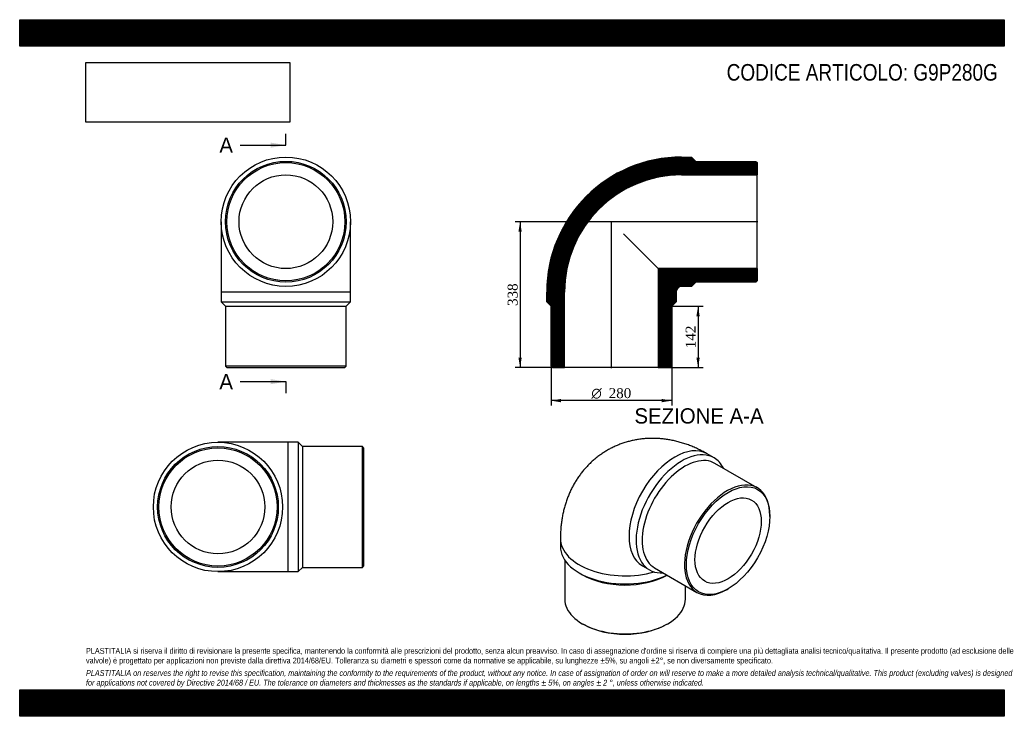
# Model space of a CAD drawing. Header units: millimetres. Extents: x 0 to 2285, y 0 to 1615.
import ezdxf
from ezdxf.enums import TextEntityAlignment as Align
from ezdxf.lldxf.tags import DXFTag

# ---------------------------------------------------------------- set-up
doc = ezdxf.new("R2010")
doc.units = ezdxf.units.MM
doc.header["$LTSCALE"] = 7.692308
for name, color, linetype in [('Default', 7, 'Continuous'), ('DV4_Default', 7, 'Continuous'), ('G9P280G', 7, 'Continuous')]:
    doc.layers.add(name, color=color, linetype=linetype)
doc.styles.add('SEACAD_Solid_Edge_ANSI', font='seans.ttf')
doc.styles.add('SEACAD_Solid_Edge_ANSI1_Symbols', font='semeca1.ttf')
doc.styles.add('SEACAD_Times_New_Roman', font='times.ttf')
tags = doc.linetypes.add('CENTER2', pattern=[28.575, 19.05, -3.175, 3.175, -3.175]).pattern_tags.tags
tags[10:11] = [DXFTag(74, 4), DXFTag(75, 0), DXFTag(340, '0'), DXFTag(46, 0.0), DXFTag(50, 0.0), DXFTag(44, 0.0), DXFTag(45, 0.0)]
tags[8:9] = [DXFTag(74, 4), DXFTag(75, 0), DXFTag(340, '0'), DXFTag(46, 0.0), DXFTag(50, 0.0), DXFTag(44, 0.0), DXFTag(45, 0.0)]
tags[6:7] = [DXFTag(74, 4), DXFTag(75, 0), DXFTag(340, '0'), DXFTag(46, 0.0), DXFTag(50, 0.0), DXFTag(44, 0.0), DXFTag(45, 0.0)]
tags[4:5] = [DXFTag(74, 4), DXFTag(75, 0), DXFTag(340, '0'), DXFTag(46, 0.0), DXFTag(50, 0.0), DXFTag(44, 0.0), DXFTag(45, 0.0)]
doc.dimstyles.new('ANSImm', dxfattribs={"dimtxt": 23.076923, "dimasz": 23.076923, "dimexe": 11.538462, "dimexo": 0, "dimgap": 5.769231, "dimtad": 1, "dimdsep": 46, "dimtxsty": 'SEACAD_Times_New_Roman', "dimblk1": '_SE_FILLED', "dimblk2": '_SE_FILLED', "dimsah": 1, "dimcen": 11.538462, "dimazin": 0, "dimtfac": 0.85, "dimtdec": 3, "dimtofl": 0, "dimtmove": 0, "dimatfit": 3, "dimfxl": 1, "dimarcsym": 0})
picture_1 = doc.add_image_def('image1.jpg', size_in_pixel=(4302, 1260))

# ---------------------------------------------------------------- blocks, each defined once
blk = doc.blocks.new('SE')
at = {"layer": 'G9P280G', "color": 7, "linetype": 'Continuous'}
for p, q in [((467.6, 1146.9), (467.6, 983.9)), ((767.6, 983.9), (767.6, 1146.9)), ((767.6, 983.9), (467.6, 983.9)), ((467.6, 983.9), (467.6, 960.9)), ((767.6, 960.9), (767.6, 983.9)), ((467.6, 960.9), (767.6, 960.9)), ((467.6, 960.9), (477.6, 950.9)), ((757.6, 950.9), (767.6, 960.9)), ((477.6, 950.9), (757.6, 950.9)), ((477.6, 950.9), (477.6, 811.9)), ((757.6, 811.9), (757.6, 950.9)), ((757.6, 811.9), (477.6, 811.9)), ((477.6, 811.9), (480.6, 808.9)), ((480.6, 808.9), (754.6, 808.9)), ((754.6, 808.9), (757.6, 811.9))]:
    blk.add_line(p, q, dxfattribs=at)
for radius in [150, 140, 137, 108.7]:
    blk.add_circle((617.6, 1146.9), radius, dxfattribs=at)
blk = doc.blocks.new('SE1')
at = {"layer": 'G9P280G', "color": 7, "linetype": 'Continuous'}
for p, q in [((1611.2, 599.3), (1594.9, 608.7)), ((1711.5, 529.8), (1613.3, 586.6)), ((1740.5, 463.3), (1740.5, 465.7)), ((1254.7, 412.3), (1254.7, 393.5)), ((1264.7, 362.4), (1264.7, 271.8)), ((1444.9, 348.9), (1461.2, 339.5)), ((1473.3, 344.1), (1571.5, 287.4)), ((1298.6, 332.3), (1305.7, 328.2)), ((1544.7, 271.8), (1544.7, 302.9)), ((1641.5, 294.3), (1643.7, 295.5)), ((1305.7, 214.7), (1307.8, 213.5)), ((1501.5, 213.5), (1503.7, 214.7))]:
    blk.add_line(p, q, dxfattribs=at)
for centre, major_axis, start_param, end_param in [((1519.9, 478.8), (-75, -129.9), 3.141593, 6.283185), ((1536.2, 469.4), (75, 129.9), 0, 3.508801), ((1543.3, 465.3), (70, 121.2), 0, 3.141593), ((1536.2, 469.4), (75, 129.9), 5.915977, 6.283185), ((1641.5, 408.6), (-70, -121.2), 2.356194, 6.283185), ((1404.7, 412.3), (-150, 0), 6.282729, 6.283185), ((1404.7, 412.3), (-150, 0), 0, 2.036084), ((1404.7, 393.5), (150, 0), 3.141593, 5.417769), ((1519.9, 478.8), (-75, -129.9), 0, 0.002244), ((1404.7, 385.3), (140, 0), 3.926991, 5.483573), ((1641.5, 408.6), (-70, -121.2), 0, 0.785398), ((1404.7, 271.8), (-140, 0), 0, 3.141593), ((1404.7, 269.4), (137, 0), 3.926991, 5.497787)]:
    blk.add_ellipse(centre, major_axis=major_axis, ratio=0.57735, start_param=start_param, end_param=end_param, dxfattribs=at)
for major_axis in [(68.5, 118.6), (54.3, 94.1)]:
    blk.add_ellipse((1643.7, 407.4), major_axis=major_axis, ratio=0.57735, dxfattribs=at)
blk.add_open_spline([(1594.9, 608.7), (1592.6, 610.1), (1587.4, 613), (1578.1, 617.8), (1567.6, 622.7), (1557, 627.2), (1546.3, 631.1), (1535.6, 634.6), (1524.9, 637.5), (1514.2, 639.9), (1503.6, 641.8), (1493, 643.3), (1482.4, 644.2), (1472, 644.6), (1461.6, 644.5), (1451.3, 643.9), (1441.2, 642.9), (1431.2, 641.4), (1421.3, 639.4), (1411.6, 637), (1402.1, 634.1), (1392.8, 630.8), (1383.7, 627.1), (1374.8, 623), (1366.1, 618.4), (1357.7, 613.5), (1349.6, 608.1), (1341.7, 602.4), (1334.1, 596.4), (1326.8, 589.9), (1319.8, 583.2), (1313.2, 576.1), (1306.8, 568.7), (1300.8, 561), (1295.1, 553), (1289.8, 544.7), (1284.8, 536.2), (1280.2, 527.4), (1275.9, 518.3), (1272, 509), (1268.5, 499.4), (1265.4, 489.5), (1262.6, 479.5), (1260.3, 469.2), (1258.3, 458.7), (1256.8, 448), (1255.6, 437), (1254.9, 426.1), (1254.7, 417.6), (1254.7, 413.3), (1254.7, 412.3)], degree=3, knots=[0, 0, 0, 0, 0.015132, 0.039083, 0.062965, 0.086654, 0.110114, 0.133321, 0.15626, 0.178925, 0.201316, 0.223439, 0.245305, 0.26693, 0.288327, 0.309515, 0.330511, 0.351332, 0.371996, 0.392518, 0.412914, 0.433201, 0.453394, 0.473507, 0.493556, 0.513553, 0.533514, 0.553449, 0.573373, 0.5933, 0.613247, 0.633228, 0.653262, 0.673363, 0.693551, 0.713844, 0.734261, 0.75482, 0.775543, 0.796448, 0.817554, 0.83888, 0.860442, 0.882251, 0.904316, 0.92664, 0.94922, 0.972044, 0.994437, 1, 1, 1, 1], dxfattribs=at)
blk = doc.blocks.new('SE2')
at = {"layer": 'G9P280G', "color": 7, "linetype": 'Continuous'}
for p, q in [((623.1, 635.4), (460.1, 635.4)), ((623.1, 335.4), (623.1, 635.4)), ((646.1, 635.4), (623.1, 635.4)), ((646.1, 635.4), (646.1, 335.4)), ((656.1, 625.4), (646.1, 635.4)), ((656.1, 625.4), (656.1, 345.4)), ((795.1, 625.4), (656.1, 625.4)), ((795.1, 345.4), (795.1, 625.4)), ((798.1, 622.4), (795.1, 625.4)), ((798.1, 622.4), (798.1, 348.4)), ((646.1, 335.4), (656.1, 345.4)), ((656.1, 345.4), (795.1, 345.4)), ((795.1, 345.4), (798.1, 348.4)), ((460.1, 335.4), (623.1, 335.4)), ((623.1, 335.4), (646.1, 335.4))]:
    blk.add_line(p, q, dxfattribs=at)
for radius in [150, 140, 137, 108.7]:
    blk.add_circle((460.1, 485.4), radius, dxfattribs=at)
blk = doc.blocks.new('SE4')
at = {"color": 7, "linetype": 'Continuous', "style": 'SEACAD_Solid_Edge_ANSI'}
blk.add_text('A', height=35.4, dxfattribs=at).set_placement((463.3, 1342.2), align=Align.TOP_LEFT)
blk = doc.blocks.new('SE5')
at = {"color": 7, "linetype": 'Continuous', "style": 'SEACAD_Solid_Edge_ANSI'}
blk.add_text('A', height=35.4, dxfattribs=at).set_placement((463.3, 793.7), align=Align.TOP_LEFT)
blk = doc.blocks.new('SEANNOT_GROUP')
at = {"linetype": 'Continuous'}
blk.add_hatch(color=7, dxfattribs=at).paths.add_polyline_path([(582.2, 1318.6), (617.6, 1324.5), (582.2, 1330.4)])
at = {"color": 7, "linetype": 'Continuous'}
blk.add_lwpolyline([(511.4, 1324.5), (617.6, 1324.5)], dxfattribs=at)
blk = doc.blocks.new('SEANNOT_GROUP1')
at = {"linetype": 'Continuous'}
blk.add_hatch(color=7, dxfattribs=at).paths.add_polyline_path([(582.2, 770.1), (617.6, 776), (582.2, 781.9)])
at = {"color": 7, "linetype": 'Continuous'}
blk.add_lwpolyline([(511.4, 776), (617.6, 776)], dxfattribs=at)
blk = doc.blocks.new('SE3')
at = {"layer": 'Default', "color": 7, "linetype": 'CENTER2'}
for p, q in [((617.6, 1324.5), (617.6, 1351)), ((617.6, 776), (617.6, 749.4))]:
    blk.add_line(p, q, dxfattribs=at)
at = {"layer": 'Default', "color": 7, "linetype": 'CENTER2', "const_width": 0.0001}
blk.add_lwpolyline([(617.6, 1324.5), (617.6, 776)], dxfattribs=at)
at = {"layer": 'Default'}
for name in ['SE4', 'SEANNOT_GROUP', 'SE5', 'SEANNOT_GROUP1']:
    blk.add_blockref(name, (0, 0), dxfattribs=at)
blk = doc.blocks.new('SE6')
at = {"layer": 'G9P280G', "linetype": 'Continuous'}
h = blk.add_hatch(dxfattribs=at)
h.set_pattern_fill('LINE', scale=0.629921, angle=45, style=0)
edge = h.paths.add_edge_path()
edge.add_line((1707.9, 1286.9), (1568.9, 1286.9))
edge.add_line((1568.9, 1286.9), (1558.9, 1296.9))
edge.add_line((1558.9, 1296.9), (1535.9, 1296.9))
edge.add_arc((1535.9, 983.9), 313, 90, 180)
edge.add_line((1222.9, 983.9), (1222.9, 960.9))
edge.add_line((1222.9, 960.9), (1232.9, 950.9))
edge.add_line((1232.9, 950.9), (1232.9, 811.9))
edge.add_line((1232.9, 811.9), (1235.9, 808.9))
edge.add_line((1235.9, 808.9), (1264.2, 808.9))
edge.add_line((1264.2, 808.9), (1264.2, 983.9))
edge.add_arc((1535.9, 983.9), 271.7, 90, 180, ccw=False)
edge.add_line((1535.9, 1255.6), (1710.9, 1255.6))
edge.add_line((1710.9, 1255.6), (1710.9, 1283.9))
edge.add_line((1710.9, 1283.9), (1707.9, 1286.9))
h = blk.add_hatch(dxfattribs=at)
h.set_pattern_fill('LINE', scale=0.629921, angle=45, style=0)
edge = h.paths.add_edge_path()
edge.add_line((1707.9, 1006.9), (1710.9, 1009.9))
edge.add_line((1710.9, 1009.9), (1710.9, 1038.2))
edge.add_line((1710.9, 1038.2), (1481.6, 1038.2))
edge.add_line((1481.6, 1038.2), (1481.6, 808.9))
edge.add_line((1481.6, 808.9), (1509.9, 808.9))
edge.add_line((1509.9, 808.9), (1512.9, 811.9))
edge.add_line((1512.9, 811.9), (1512.9, 950.9))
edge.add_line((1512.9, 950.9), (1522.9, 960.9))
edge.add_line((1522.9, 960.9), (1522.9, 983.9))
edge.add_arc((1535.9, 983.9), 13, 90, 180, ccw=False)
edge.add_line((1535.9, 996.9), (1558.9, 996.9))
edge.add_line((1558.9, 996.9), (1568.9, 1006.9))
edge.add_line((1568.9, 1006.9), (1707.9, 1006.9))
at = {"layer": 'DV4_Default', "color": 7, "linetype": 'CENTER2'}
for p, q in [((1712.6, 1146.9), (1371.4, 1146.9)), ((1372.9, 807.1), (1372.9, 1148.4))]:
    blk.add_line(p, q, dxfattribs=at)
at = {"layer": 'G9P280G', "color": 7, "linetype": 'Continuous'}
for p, q in [((1535.9, 1296.9), (1558.9, 1296.9)), ((1558.9, 1296.9), (1568.9, 1286.9)), ((1568.9, 1286.9), (1707.9, 1286.9)), ((1707.9, 1286.9), (1710.9, 1283.9)), ((1710.9, 1283.9), (1710.9, 1255.6)), ((1535.9, 1255.6), (1710.9, 1255.6)), ((1710.9, 1038.2), (1710.9, 1255.6)), ((1400.8, 1118.9), (1481.6, 1038.2)), ((1710.9, 1038.2), (1481.6, 1038.2)), ((1481.6, 1038.2), (1481.6, 808.9)), ((1710.9, 1038.2), (1710.9, 1009.9)), ((1568.9, 1006.9), (1558.9, 996.9)), ((1707.9, 1006.9), (1568.9, 1006.9)), ((1710.9, 1009.9), (1707.9, 1006.9)), ((1222.9, 960.9), (1222.9, 983.9)), ((1264.2, 808.9), (1264.2, 983.9)), ((1522.9, 983.9), (1522.9, 960.9)), ((1558.9, 996.9), (1535.9, 996.9)), ((1232.9, 950.9), (1222.9, 960.9)), ((1522.9, 960.9), (1512.9, 950.9)), ((1232.9, 811.9), (1232.9, 950.9)), ((1512.9, 950.9), (1512.9, 811.9)), ((1235.9, 808.9), (1232.9, 811.9)), ((1235.9, 808.9), (1264.2, 808.9)), ((1481.6, 808.9), (1264.2, 808.9)), ((1481.6, 808.9), (1509.9, 808.9)), ((1512.9, 811.9), (1509.9, 808.9))]:
    blk.add_line(p, q, dxfattribs=at)
for radius in [313, 271.7, 13]:
    blk.add_arc((1535.9, 983.9), radius, 90, 180, dxfattribs=at)
blk = doc.blocks.new('DMBLK185')
at = {"layer": 'Default', "linetype": 'Continuous'}
for points in [[(1157.2, 1123.8), (1164.9, 1123.8), (1161.1, 1146.9)], [(1157.2, 832), (1161.1, 808.9), (1164.9, 832)]]:
    blk.add_hatch(color=7, dxfattribs=at).paths.add_polyline_path(points)
at = {"layer": 'Default', "color": 7, "linetype": 'Continuous'}
for p, q in [((1372.9, 1146.9), (1149.5, 1146.9)), ((1161.1, 1146.9), (1161.1, 808.9)), ((1264.2, 808.9), (1149.5, 808.9))]:
    blk.add_line(p, q, dxfattribs=at)
at = {"layer": 'Default', "color": 7, "linetype": 'Continuous', "style": 'SEACAD_Times_New_Roman'}
blk.add_text('338', height=23.08, rotation=90, dxfattribs=at).set_placement((1132.2, 951.6), align=Align.TOP_LEFT)
blk = doc.blocks.new('_SE_FILLED')
at = {"color": 0}
blk.add_line((0, 0), (-1, 0), dxfattribs=at)
blk.add_solid([(0, 0), (-1, -0.1665), (-1, 0.1665), (0, 0)], dxfattribs=at)
blk = doc.blocks.new('DMBLK186')
at = {"layer": 'Default', "linetype": 'Continuous'}
for points in [[(1577.9, 927.8), (1574, 950.9), (1570.2, 927.8)], [(1577.9, 832), (1570.2, 832), (1574, 808.9)]]:
    blk.add_hatch(color=7, dxfattribs=at).paths.add_polyline_path(points)
at = {"layer": 'Default', "color": 7, "linetype": 'Continuous'}
for p, q in [((1512.9, 950.9), (1585.6, 950.9)), ((1574, 950.9), (1574, 808.9)), ((1495.7, 808.9), (1585.6, 808.9))]:
    blk.add_line(p, q, dxfattribs=at)
at = {"layer": 'Default', "color": 7, "linetype": 'Continuous', "style": 'SEACAD_Times_New_Roman'}
blk.add_text('142', height=23.08, rotation=90, dxfattribs=at).set_placement((1545.2, 853.6), align=Align.TOP_LEFT)
blk = doc.blocks.new('GDimGGroup')
at = {"layer": 'Default', "linetype": 'Continuous'}
for points in [[(1256, 728.2), (1256, 735.9), (1232.9, 732)], [(1489.8, 728.2), (1512.9, 732), (1489.8, 735.9)]]:
    blk.add_hatch(color=7, dxfattribs=at).paths.add_polyline_path(points)
at = {"layer": 'Default', "color": 7, "linetype": 'Continuous'}
for p, q in [((1232.9, 811.9), (1232.9, 720.5)), ((1512.9, 811.9), (1512.9, 720.5)), ((1512.9, 732), (1232.9, 732))]:
    blk.add_line(p, q, dxfattribs=at)
for s, height, style, p in [('O', 23.1, 'SEACAD_Solid_Edge_ANSI1_Symbols', (1326.5, 760.9)), ('280', 23.08, 'SEACAD_Times_New_Roman', (1366.7, 760.9))]:
    blk.add_text(s, height=height, dxfattribs=dict(at, style=style)).set_placement(p, align=Align.TOP_LEFT)

msp = doc.modelspace()

# ---------------------------------------------------------------- hatches: boundary and pattern name
at = {"layer": 'Default', "linetype": 'Continuous'}
h = msp.add_hatch(dxfattribs=at)
h.set_pattern_fill('LINE', scale=0.629921, angle=45, style=0)
h.paths.add_polyline_path([(2284.615, 1553.846), (2284.615, 1615.385), (0, 1615.385), (0, 1553.846)])
for points in [[(2284.615, 1553.846), (2284.615, 1615.385), (0, 1615.385), (0, 1553.846)], [(2284.615, 0), (2284.615, 61.538), (0, 61.538), (0, 0)]]:
    msp.add_hatch(color=7, dxfattribs=at).paths.add_polyline_path(points)
h = msp.add_hatch(dxfattribs=at)
h.set_pattern_fill('LINE', scale=0.629921, angle=45, style=0)
h.paths.add_polyline_path([(2284.615, 0), (2284.615, 61.538), (0, 61.538), (0, 0)])

# ---------------------------------------------------------------- linework, layer by layer
at = {"layer": 'Default', "color": 7, "linetype": 'Continuous'}
for p, q in [((0, 1615.385), (2284.615, 1615.385)), ((0, 1553.846), (0, 1615.385)), ((2284.615, 1615.385), (2284.615, 1553.846)), ((2284.615, 1553.846), (0, 1553.846)), ((0, 61.538), (2284.615, 61.538)), ((0, 0), (0, 61.538)), ((2284.615, 61.538), (2284.615, 0)), ((2284.615, 0), (0, 0))]:
    msp.add_line(p, q, dxfattribs=at)

# ---------------------------------------------------------------- block references
at = {"layer": 'Default'}
for name in ['SE3', 'SE', 'SE6', 'GDimGGroup', 'SE1', 'SE2']:
    msp.add_blockref(name, (0, 0), dxfattribs=at)

# ---------------------------------------------------------------- texts
at = {"layer": 'Default', "color": 7, "linetype": 'Continuous', "style": 'SEACAD_Solid_Edge_ANSI'}
msp.add_text('SEZIONE A-A', height=35.38462, dxfattribs=at).set_placement((1426.365, 714.305), align=Align.TOP_LEFT)
at = {"layer": 'Default', "attachment_point": 1}
for s, insert, char_height, width in [('{\\fArial Narrow|b0||i0||c0|p34;\\C7;\\H38.46153846;\\W1.;CODICE ARTICOLO: G9P280G}', (1640.361, 1512.544), 38.46154, 641.62216), ("{\\fArial Narrow|b0||i0||c0|p34;\\C7;\\H13.46153846;\\W1.;PLASTITALIA si riserva il diritto di revisionare la presente specifica, mantenendo la conformità alle prescrizioni del prodotto, senza alcun preavviso. In caso di assegnazione d'ordine si riserva di compiere una più dettagliata analisi tecnico/qualitativa. Il presente prodotto (ad esclusione delle \\P}{\\fArial Narrow|b0||i0||c0|p34;\\C7;\\H13.46153846;\\W1.;valvole) è progettato per applicazioni non previste dalla direttiva 2014/68/EU. Tolleranza su diametri e spessori come da normative se applicabile, su lunghezze ±5%, su angoli ±2°, se non diversamente specificato.\\P}{\\fArial Narrow|b0||i0||c0|p34;\\C7;\\H3.846153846;\\W1.;   \\P}{\\fArial Narrow|b0||i1||c0|p34;\\C7;\\H13.46153846;\\W1.;PLASTITALIA on reserves the right to revise this specification, maintaining the conformity to the requirements of the product, without any notice. In case of assignation of order on will reserve to make a more detailed analysis technical/qualitative. This product (excluding valves) is designed \\P}{\\fArial Narrow|b0||i1||c0|p34;\\C7;\\H13.46153846;\\W1.;for applications not covered by Directive 2014/68 / EU. The tolerance on diameters and thicknesses as the standards if applicable, on lengths ± 5%, on angles ± 2 °, unless otherwise indicated.\\P}", (153.846, 158.48), 13.461538, 1976.92308)]:
    msp.add_mtext(s, dxfattribs=dict(at, insert=insert, char_height=char_height, width=width))

# ---------------------------------------------------------------- dimensions: what is measured, and where the dimension line sits
at = {"layer": 'Default', "color": 7, "linetype": 'Continuous'}
for base, p1, p2, picture, middle in [((1121.49, 854.772), (1372.878, 1146.884), (1264.178, 808.884), 'DMBLK185', (1161.083, 977.884)), ((1574.05, 808.884), (1512.878, 950.884), (1495.728, 808.884), 'DMBLK186', (1574.05, 879.884))]:
    dim = msp.add_linear_dim(base=base, p1=p1, p2=p2, angle=90, text='\\A1;<>', dimstyle='ANSImm', dxfattribs=at)
    dim.commit()
    dim.dimension.update_dxf_attribs({"geometry": picture, "text_midpoint": middle, "dimtype": 160})

# ---------------------------------------------------------------- pictures from other files: only their frames are drawn
image = msp.add_image(picture_1, insert=(153.846, 1377.717), size_in_units=(472.747, 138.462))
image.dxf.flags = 7

doc.saveas('drawing.dxf')
